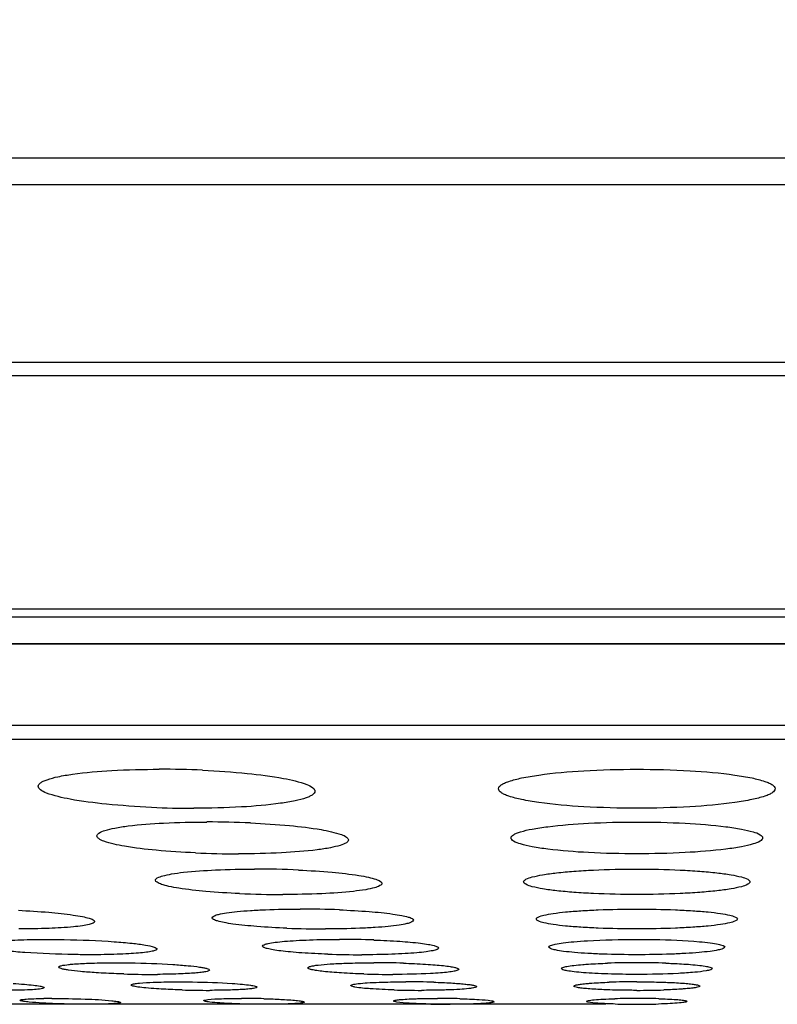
# Model space of a CAD drawing. Header units: millimetres. Extents: x 19266 to 21235, y -89 to 1237.
# Tile 20 of 74: x 19574 to 19589, y 664 to 683. Entities that reach past the tile are written whole.
import ezdxf

# ---------------------------------------------------------------- set-up
doc = ezdxf.new("R2010")
doc.units = ezdxf.units.MM
doc.header["$LTSCALE"] = 16.335
doc.header["$PDMODE"] = 3
doc.header["$PDSIZE"] = 0.3125
doc.layers.get('0').update_dxf_attribs({"linetype": 'CONTINUOUS'})
doc.layers.get('Defpoints').update_dxf_attribs({"linetype": 'CONTINUOUS'})
doc.layers.add('02___PRT_ALL_AXES', color=7, linetype='CONTINUOUS')
doc.layers.add('尺寸线', color=3, linetype='CONTINUOUS', lineweight=13)
doc.styles.get("Standard").update_dxf_attribs({"font": 'SimSun Regular.ttf', "width": 0.8})
doc.dimstyles.new('ISO-25', dxfattribs={"dimtxt": 15, "dimasz": 15, "dimexe": 1.25, "dimexo": 0.625, "dimtad": 1, "dimtoh": 1, "dimdsep": 46, "dimtxsty": 'Standard', "dimcen": 2.5, "dimadec": 0, "dimazin": 0, "dimtfac": 1, "dimtmove": 0, "dimatfit": 3, "dimldrblk": 'CLOSEDBLANK', "dimfxl": 1, "dimarcsym": 0})

# ---------------------------------------------------------------- blocks, each defined once
blk = doc.blocks.new('*D6')
at = {"layer": 'Defpoints', "color": 0, "transparency": 16777216}
for p in [(19358.908, 942.163), (19462.57, 942.163), (19586.548, 663.5)]:
    blk.add_point(p, dxfattribs=at)
at = {"layer": '尺寸线', "color": 0, "lineweight": -2, "transparency": 16777216}
for p, q in [((19461.945, 942.163), (19357.658, 942.163)), ((19358.908, 678.5), (19358.908, 927.163)), ((19585.923, 663.5), (19357.658, 663.5))]:
    blk.add_line(p, q, dxfattribs=at)
at = {"layer": '尺寸线', "color": 0, "transparency": 16777216}
for points in [[(19356.408, 927.163), (19361.408, 927.163), (19358.908, 942.163)], [(19356.408, 678.5), (19361.408, 678.5), (19358.908, 663.5)]]:
    blk.add_solid(points, dxfattribs=at)
at = {"layer": '尺寸线', "color": 0, "transparency": 16777216, "insert": (19349.033, 802.831), "char_height": 15, "attachment_point": 5, "rotation": 90}
blk.add_mtext('278.66mm [10.97in]', dxfattribs=at)
blk = doc.blocks.new('_ClosedBlank')
at = {"color": 0, "linetype": 'ByBlock', "lineweight": -2}
for p, q in [((-1, 0.1667), (0, 0)), ((-1, 0.1667), (-1, -0.1667)), ((0, 0), (-1, -0.1667))]:
    blk.add_line(p, q, dxfattribs=at)

msp = doc.modelspace()

# ---------------------------------------------------------------- linework, layer by layer
at = {"color": 7, "linetype": 'Continuous'}
for p, q in [((19470.512, 680.333), (19702.561, 680.333)), ((19471.096, 679.8), (19701.976, 679.8)), ((19476.181, 676.269), (19696.892, 676.269)), ((19477.168, 676.001), (19696.036, 676.001)), ((19681.057, 671.36), (19492.016, 671.36)), ((19680.666, 671.198), (19492.406, 671.198)), ((19495.297, 670.677), (19677.776, 670.677)), ((19677.601, 670.662), (19495.471, 670.662)), ((19666.768, 669.045), (19506.305, 669.045)), ((19666.213, 668.763), (19506.86, 668.763))]:
    msp.add_line(p, q, dxfattribs=at)
for centre, radius, start, end in [((19586.523, 646.449), 17.878, 89.9586, 91.8206), ((19586.538, 645.735), 18.592, 88.2323, 90.0063), ((19586.52, 647.474), 16.474, 89.944, 91.8593), ((19586.551, 680.335), 16.557, 269.9477, 271.8171), ((19586.523, 648.362), 15.255, 89.9516, 91.6053), ((19586.538, 647.548), 16.07, 88.4546, 90.0073), ((19586.534, 679.607), 16.106, 268.4821, 270.0069), ((19586.548, 678.826), 15.325, 269.9546, 271.5718)]:
    msp.add_arc(centre, radius, start, end, dxfattribs=at)
for points, knots in [([(19583.786, 667.786), (19583.786, 667.817), (19583.834, 667.863), (19583.909, 667.902), (19584.045, 667.955), (19584.273, 668.01), (19584.768, 668.092), (19585.533, 668.156), (19586.184, 668.174), (19586.536, 668.174)], [0, 0, 0, 0, 0.032453, 0.058869, 0.093224, 0.185705, 0.308153, 0.625551, 1, 1, 1, 1]), ([(19586.536, 668.174), (19586.889, 668.174), (19587.54, 668.156), (19588.305, 668.092), (19588.8, 668.01), (19589.027, 667.955), (19589.164, 667.902), (19589.239, 667.863), (19589.286, 667.817), (19589.286, 667.786)], [0, 0, 0, 0, 0.374455, 0.69186, 0.814312, 0.906787, 0.941136, 0.967547, 1, 1, 1, 1]), ([(19586.536, 667.399), (19586.184, 667.399), (19585.533, 667.417), (19584.768, 667.48), (19584.273, 667.563), (19584.045, 667.618), (19583.909, 667.67), (19583.834, 667.709), (19583.786, 667.756), (19583.786, 667.786)], [0, 0, 0, 0, 0.374437, 0.691824, 0.814269, 0.906762, 0.941108, 0.967531, 1, 1, 1, 1]), ([(19589.286, 667.786), (19589.286, 667.756), (19589.239, 667.709), (19589.163, 667.67), (19589.027, 667.618), (19588.799, 667.563), (19588.304, 667.48), (19587.54, 667.417), (19586.889, 667.399), (19586.536, 667.399)], [0, 0, 0, 0, 0.032471, 0.058898, 0.093252, 0.185754, 0.308196, 0.625579, 1, 1, 1, 1]), ([(19584.036, 666.809), (19584.036, 666.835), (19584.081, 666.873), (19584.148, 666.904), (19584.272, 666.947), (19584.479, 666.992), (19584.93, 667.059), (19585.624, 667.111), (19586.216, 667.125), (19586.536, 667.125)], [0, 0, 0, 0, 0.030375, 0.056336, 0.090404, 0.182799, 0.305523, 0.624117, 1, 1, 1, 1]), ([(19586.536, 667.125), (19586.856, 667.125), (19587.448, 667.112), (19588.144, 667.058), (19588.592, 666.993), (19588.824, 666.939), (19588.966, 666.894), (19589.036, 666.835), (19589.036, 666.809)], [0, 0, 0, 0, 0.375891, 0.694497, 0.817248, 0.90967, 0.969604, 1, 1, 1, 1]), ([(19586.536, 666.493), (19586.216, 666.493), (19585.625, 666.506), (19584.93, 666.56), (19584.481, 666.625), (19584.249, 666.679), (19584.107, 666.724), (19584.037, 666.783), (19584.036, 666.809)], [0, 0, 0, 0, 0.375761, 0.694286, 0.817056, 0.909513, 0.969533, 1, 1, 1, 1]), ([(19589.036, 666.809), (19589.036, 666.783), (19588.965, 666.724), (19588.823, 666.679), (19588.592, 666.625), (19588.143, 666.56), (19587.447, 666.506), (19586.856, 666.493), (19586.536, 666.493)], [0, 0, 0, 0, 0.03045, 0.090458, 0.182903, 0.305662, 0.624212, 1, 1, 1, 1]), ([(19584.286, 665.936), (19584.286, 665.958), (19584.354, 666.005), (19584.478, 666.04), (19584.687, 666.084), (19584.962, 666.119), (19585.299, 666.149), (19585.83, 666.18), (19586.248, 666.189), (19586.536, 666.189)], [0, 0, 0, 0, 0.028526, 0.08777, 0.180228, 0.303153, 0.452514, 0.622929, 1, 1, 1, 1]), ([(19586.536, 666.189), (19586.824, 666.189), (19587.242, 666.18), (19587.773, 666.149), (19588.11, 666.119), (19588.385, 666.084), (19588.595, 666.04), (19588.719, 666.005), (19588.786, 665.958), (19588.786, 665.936)], [0, 0, 0, 0, 0.377055, 0.547463, 0.696825, 0.819754, 0.912219, 0.97147, 1, 1, 1, 1]), ([(19586.536, 665.684), (19586.248, 665.684), (19585.83, 665.692), (19585.3, 665.723), (19584.962, 665.754), (19584.688, 665.789), (19584.478, 665.832), (19584.354, 665.867), (19584.286, 665.914), (19584.286, 665.936)], [0, 0, 0, 0, 0.377042, 0.547419, 0.696763, 0.819707, 0.91217, 0.97145, 1, 1, 1, 1]), ([(19588.786, 665.936), (19588.786, 665.914), (19588.719, 665.867), (19588.595, 665.832), (19588.385, 665.789), (19588.11, 665.754), (19587.773, 665.723), (19587.242, 665.692), (19586.824, 665.684), (19586.536, 665.684)], [0, 0, 0, 0, 0.028549, 0.087825, 0.180288, 0.303231, 0.452576, 0.622954, 1, 1, 1, 1]), ([(19584.536, 665.197), (19584.536, 665.215), (19584.599, 665.251), (19584.706, 665.278), (19584.894, 665.312), (19585.137, 665.339), (19585.437, 665.363), (19585.909, 665.387), (19586.281, 665.394), (19586.536, 665.394)], [0, 0, 0, 0, 0.026752, 0.085455, 0.177888, 0.301072, 0.450859, 0.621792, 1, 1, 1, 1]), ([(19586.536, 665.394), (19586.792, 665.394), (19587.163, 665.387), (19587.635, 665.363), (19587.935, 665.339), (19588.179, 665.312), (19588.366, 665.278), (19588.473, 665.251), (19588.536, 665.215), (19588.536, 665.197)], [0, 0, 0, 0, 0.37819, 0.549119, 0.698908, 0.822096, 0.914534, 0.973243, 1, 1, 1, 1]), ([(19586.536, 664.999), (19586.281, 664.999), (19585.909, 665.006), (19585.438, 665.03), (19585.138, 665.054), (19584.894, 665.081), (19584.706, 665.116), (19584.599, 665.143), (19584.536, 665.179), (19584.536, 665.197)], [0, 0, 0, 0, 0.378175, 0.549072, 0.698844, 0.822047, 0.914484, 0.973222, 1, 1, 1, 1]), ([(19588.536, 665.197), (19588.536, 665.179), (19588.473, 665.143), (19588.366, 665.116), (19588.178, 665.081), (19587.935, 665.054), (19587.635, 665.03), (19587.163, 665.006), (19586.792, 664.999), (19586.536, 664.999)], [0, 0, 0, 0, 0.026776, 0.085512, 0.177951, 0.301155, 0.450923, 0.621818, 1, 1, 1, 1]), ([(19584.786, 664.638), (19584.786, 664.653), (19584.842, 664.68), (19584.931, 664.701), (19585.093, 664.727), (19585.216, 664.739), (19585.287, 664.745)], [0, 0, 0, 0, 0.084826, 0.279375, 0.587857, 1, 1, 1, 1]), ([(19585.287, 664.745), (19585.375, 664.753), (19585.791, 664.782), (19586.208, 664.791), (19586.536, 664.791)], [0, 0, 0, 0, 0.213442, 1, 1, 1, 1]), ([(19586.536, 664.791), (19586.651, 664.791), (19587.067, 664.787), (19587.483, 664.772), (19587.783, 664.745)], [0, 0, 0, 0, 0.275815, 1, 1, 1, 1]), ([(19587.783, 664.745), (19587.855, 664.739), (19587.978, 664.727), (19588.14, 664.701), (19588.23, 664.68), (19588.286, 664.653), (19588.286, 664.638)], [0, 0, 0, 0, 0.412123, 0.720638, 0.915226, 1, 1, 1, 1]), ([(19586.536, 664.486), (19586.313, 664.486), (19585.988, 664.491), (19585.575, 664.51), (19585.313, 664.528), (19585.1, 664.549), (19584.935, 664.576), (19584.844, 664.597), (19584.786, 664.624), (19584.786, 664.638)], [0, 0, 0, 0, 0.379068, 0.550377, 0.70049, 0.823903, 0.916329, 0.974656, 1, 1, 1, 1]), ([(19588.286, 664.638), (19588.286, 664.624), (19588.229, 664.597), (19588.138, 664.576), (19587.972, 664.549), (19587.76, 664.528), (19587.497, 664.51), (19587.085, 664.491), (19586.76, 664.486), (19586.536, 664.486)], [0, 0, 0, 0, 0.025341, 0.083664, 0.176095, 0.299508, 0.44961, 0.620914, 1, 1, 1, 1]), ([(19585.036, 664.211), (19585.036, 664.223), (19585.086, 664.242), (19585.16, 664.258), (19585.3, 664.278), (19585.404, 664.287), (19585.465, 664.292)], [0, 0, 0, 0, 0.081249, 0.27558, 0.585427, 1, 1, 1, 1]), ([(19585.465, 664.292), (19585.501, 664.295), (19585.665, 664.306), (19585.828, 664.313), (19585.955, 664.318)], [0, 0, 0, 0, 0.223371, 1, 1, 1, 1]), ([(19587.112, 664.318), (19587.157, 664.316), (19587.322, 664.31), (19587.486, 664.301), (19587.605, 664.292)], [0, 0, 0, 0, 0.274196, 1, 1, 1, 1]), ([(19587.605, 664.292), (19587.666, 664.287), (19587.771, 664.278), (19587.912, 664.259), (19587.986, 664.242), (19588.036, 664.223), (19588.036, 664.211)], [0, 0, 0, 0, 0.414543, 0.724415, 0.918792, 1, 1, 1, 1]), ([(19586.536, 664.095), (19586.345, 664.095), (19586.066, 664.099), (19585.713, 664.114), (19585.488, 664.127), (19585.306, 664.144), (19585.163, 664.163), (19585.088, 664.18), (19585.036, 664.199), (19585.036, 664.211)], [0, 0, 0, 0, 0.379782, 0.55142, 0.701808, 0.825389, 0.917811, 0.97582, 1, 1, 1, 1]), ([(19587.914, 664.165), (19587.839, 664.152), (19587.655, 664.132), (19587.195, 664.102), (19586.812, 664.095), (19586.536, 664.095)], [0, 0, 0, 0, 0.166345, 0.401926, 1, 1, 1, 1]), ([(19588.036, 664.211), (19588.036, 664.198), (19587.98, 664.179), (19587.945, 664.171), (19587.914, 664.165)], [0, 0, 0, 0, 0.292059, 1, 1, 1, 1]), ([(19585.286, 663.863), (19585.286, 663.87), (19585.316, 663.882), (19585.362, 663.892), (19585.448, 663.905), (19585.513, 663.912), (19585.55, 663.915)], [0, 0, 0, 0, 0.080394, 0.273553, 0.582569, 1, 1, 1, 1]), ([(19585.55, 663.915), (19585.581, 663.918), (19585.726, 663.929), (19585.872, 663.935), (19585.986, 663.939)], [0, 0, 0, 0, 0.213868, 1, 1, 1, 1]), ([(19586.536, 663.947), (19586.583, 663.947), (19586.764, 663.947), (19586.946, 663.943), (19587.081, 663.939)], [0, 0, 0, 0, 0.256762, 1, 1, 1, 1]), ([(19587.081, 663.939), (19587.122, 663.938), (19587.269, 663.932), (19587.416, 663.924), (19587.52, 663.915)], [0, 0, 0, 0, 0.283066, 1, 1, 1, 1]), ([(19587.52, 663.915), (19587.558, 663.912), (19587.623, 663.905), (19587.71, 663.893), (19587.756, 663.883), (19587.786, 663.87), (19587.786, 663.863)], [0, 0, 0, 0, 0.417281, 0.726256, 0.919475, 1, 1, 1, 1]), ([(19585.566, 663.809), (19585.526, 663.813), (19585.458, 663.819), (19585.367, 663.832), (19585.319, 663.843), (19585.287, 663.855), (19585.286, 663.863)], [0, 0, 0, 0, 0.416895, 0.726141, 0.919605, 1, 1, 1, 1]), ([(19586.001, 663.786), (19585.96, 663.787), (19585.815, 663.793), (19585.67, 663.801), (19585.566, 663.809)], [0, 0, 0, 0, 0.281529, 1, 1, 1, 1]), ([(19586.536, 663.778), (19586.491, 663.778), (19586.312, 663.779), (19586.134, 663.782), (19586.001, 663.786)], [0, 0, 0, 0, 0.256514, 1, 1, 1, 1]), ([(19587.506, 663.809), (19587.475, 663.807), (19587.332, 663.796), (19587.189, 663.79), (19587.076, 663.786)], [0, 0, 0, 0, 0.215857, 1, 1, 1, 1]), ([(19587.786, 663.863), (19587.786, 663.855), (19587.754, 663.842), (19587.706, 663.832), (19587.614, 663.819), (19587.546, 663.813), (19587.506, 663.809)], [0, 0, 0, 0, 0.080152, 0.273612, 0.582986, 1, 1, 1, 1]), ([(19585.536, 663.559), (19585.536, 663.563), (19585.553, 663.57), (19585.579, 663.576), (19585.629, 663.584), (19585.724, 663.594), (19585.883, 663.604), (19586.019, 663.609), (19586.096, 663.612)], [0, 0, 0, 0, 0.022172, 0.075086, 0.160325, 0.276304, 0.592214, 1, 1, 1, 1]), ([(19585.565, 663.545), (19585.558, 663.547), (19585.548, 663.549), (19585.536, 663.556), (19585.536, 663.559)], [0, 0, 0, 0, 0.691003, 1, 1, 1, 1]), ([(19586.108, 663.506), (19585.992, 663.509), (19585.811, 663.519), (19585.629, 663.53), (19585.565, 663.545)], [0, 0, 0, 0, 0.637497, 1, 1, 1, 1]), ([(19587.536, 663.559), (19587.536, 663.555), (19587.519, 663.547), (19587.492, 663.541), (19587.442, 663.534), (19587.345, 663.524), (19587.184, 663.513), (19587.047, 663.508), (19586.969, 663.506)], [0, 0, 0, 0, 0.022301, 0.075352, 0.160796, 0.276977, 0.592894, 1, 1, 1, 1]), ([(19586.972, 663.612), (19587.088, 663.608), (19587.245, 663.603), (19587.425, 663.586), (19587.489, 663.578), (19587.513, 663.571)], [0, 0, 0, 0, 0.644623, 0.863978, 1, 1, 1, 1]), ([(19587.513, 663.571), (19587.517, 663.571), (19587.524, 663.568), (19587.536, 663.564), (19587.536, 663.559)], [0, 0, 0, 0, 0.397118, 1, 1, 1, 1])]:
    msp.add_open_spline(points, degree=3, knots=knots, dxfattribs=at)
at = {"layer": '02___PRT_ALL_AXES', "color": 7, "linetype": 'Continuous'}
for centre, radius, start, end in [((19577.044, 648.74), 19.434, 87.465, 90.0041), ((19577.73, 686.872), 19.473, 267.5126, 270.0035), ((19577.989, 647.439), 19.687, 87.4723, 90.0013), ((19578.615, 686.22), 19.728, 267.5225, 270.0005), ((19578.938, 646.378), 19.811, 87.4687, 90.008), ((19579.497, 685.541), 19.857, 267.521, 270.0067), ((19579.846, 645.365), 20.029, 87.772, 90.0073), ((19580.343, 685.073), 20.074, 267.8184, 270.0061), ((19580.629, 644.931), 19.86, 88.0349, 90.0066), ((19581.064, 684.387), 19.901, 268.0757, 270.0056), ((19581.312, 645.088), 19.239, 88.2623, 90.006), ((19576.917, 683.856), 19.761, 268.3182, 269.985), ((19576.912, 681.585), 17.49, 269.999, 270.3175), ((19581.684, 683.37), 19.275, 268.2972, 270.005), ((19581.947, 645.97), 17.978, 88.2415, 90.0135), ((19578.049, 682.564), 18.786, 268.3108, 269.9837), ((19582.252, 681.799), 18.021, 268.2753, 270.0121), ((19574.901, 650.694), 12.924, 89.9871, 90.6888), ((19578.673, 646.22), 17.397, 88.5147, 89.9856), ((19582.579, 646.971), 16.647, 88.4815, 90.0117), ((19582.823, 680.184), 16.683, 268.5086, 270.0106)]:
    msp.add_arc(centre, radius, start, end, dxfattribs=at)
for points, knots in [([(19574.637, 667.835), (19574.637, 667.862), (19574.676, 667.904), (19574.741, 667.939), (19574.856, 667.986), (19575.051, 668.034), (19575.479, 668.105), (19576.151, 668.16), (19576.727, 668.174), (19577.042, 668.174)], [0, 0, 0, 0, 0.032754, 0.058663, 0.092141, 0.182263, 0.302163, 0.61736, 1, 1, 1, 1]), ([(19577.903, 668.155), (19578.2, 668.142), (19578.738, 668.105), (19579.429, 668.018), (19579.873, 667.917), (19580.083, 667.826), (19580.137, 667.764), (19580.137, 667.738)], [0, 0, 0, 0, 0.384845, 0.698442, 0.906839, 0.966321, 1, 1, 1, 1]), ([(19576.885, 667.417), (19576.587, 667.43), (19576.046, 667.467), (19575.35, 667.554), (19574.903, 667.655), (19574.692, 667.746), (19574.637, 667.809), (19574.637, 667.835)], [0, 0, 0, 0, 0.384416, 0.698052, 0.906694, 0.966303, 1, 1, 1, 1]), ([(19580.137, 667.738), (19580.137, 667.711), (19580.098, 667.668), (19580.033, 667.633), (19579.917, 667.587), (19579.722, 667.539), (19579.295, 667.468), (19578.622, 667.413), (19578.047, 667.399), (19577.732, 667.399)], [0, 0, 0, 0, 0.032816, 0.058756, 0.092276, 0.182444, 0.302366, 0.617496, 1, 1, 1, 1]), ([(19575.802, 666.849), (19575.802, 666.872), (19575.86, 666.925), (19575.982, 666.965), (19576.18, 667.013), (19576.568, 667.069), (19577.18, 667.114), (19577.702, 667.125), (19577.989, 667.125)], [0, 0, 0, 0, 0.030687, 0.089141, 0.179276, 0.299429, 0.615901, 1, 1, 1, 1]), ([(19578.857, 667.106), (19579.116, 667.095), (19579.586, 667.064), (19580.187, 666.994), (19580.573, 666.912), (19580.753, 666.841), (19580.802, 666.79), (19580.802, 666.769)], [0, 0, 0, 0, 0.388379, 0.702578, 0.909963, 0.968278, 1, 1, 1, 1]), ([(19577.762, 666.511), (19577.501, 666.523), (19577.028, 666.553), (19576.423, 666.623), (19576.033, 666.705), (19575.852, 666.777), (19575.802, 666.827), (19575.802, 666.849)], [0, 0, 0, 0, 0.387965, 0.702251, 0.909882, 0.968274, 1, 1, 1, 1]), ([(19580.802, 666.769), (19580.802, 666.746), (19580.743, 666.693), (19580.621, 666.653), (19580.423, 666.605), (19580.036, 666.55), (19579.424, 666.504), (19578.902, 666.493), (19578.615, 666.493)], [0, 0, 0, 0, 0.03071, 0.089223, 0.179365, 0.29954, 0.615961, 1, 1, 1, 1]), ([(19576.967, 665.968), (19576.967, 665.987), (19577.022, 666.03), (19577.13, 666.06), (19577.308, 666.099), (19577.657, 666.143), (19578.207, 666.18), (19578.677, 666.189), (19578.935, 666.189)], [0, 0, 0, 0, 0.028565, 0.086367, 0.176388, 0.296777, 0.614525, 1, 1, 1, 1]), ([(19579.813, 666.17), (19580.034, 666.16), (19580.434, 666.135), (19580.899, 666.083), (19581.188, 666.032), (19581.334, 665.992), (19581.424, 665.961), (19581.467, 665.921), (19581.467, 665.904)], [0, 0, 0, 0, 0.392322, 0.706832, 0.824986, 0.913073, 0.970279, 1, 1, 1, 1]), ([(19578.638, 665.702), (19578.414, 665.712), (19578.011, 665.737), (19577.542, 665.788), (19577.249, 665.839), (19577.101, 665.879), (19577.011, 665.911), (19576.967, 665.951), (19576.967, 665.968)], [0, 0, 0, 0, 0.391758, 0.706343, 0.824616, 0.912893, 0.970262, 1, 1, 1, 1]), ([(19581.467, 665.904), (19581.467, 665.885), (19581.411, 665.843), (19581.304, 665.812), (19581.125, 665.773), (19580.776, 665.729), (19580.226, 665.692), (19579.756, 665.684), (19579.499, 665.684)], [0, 0, 0, 0, 0.028665, 0.086528, 0.176627, 0.29703, 0.614667, 1, 1, 1, 1]), ([(19574.241, 665.37), (19574.443, 665.36), (19574.807, 665.337), (19575.232, 665.292), (19575.497, 665.25), (19575.632, 665.217), (19575.711, 665.193), (19575.754, 665.162), (19575.754, 665.147)], [0, 0, 0, 0, 0.392755, 0.709107, 0.827834, 0.916256, 0.972796, 1, 1, 1, 1]), ([(19578.094, 665.221), (19578.094, 665.237), (19578.146, 665.27), (19578.239, 665.294), (19578.398, 665.324), (19578.608, 665.347), (19578.868, 665.368), (19579.284, 665.389), (19579.615, 665.394), (19579.844, 665.394)], [0, 0, 0, 0, 0.026667, 0.083882, 0.17386, 0.294509, 0.442474, 0.613287, 1, 1, 1, 1]), ([(19580.625, 665.379), (19580.822, 665.371), (19581.176, 665.352), (19581.589, 665.311), (19581.846, 665.272), (19581.976, 665.241), (19582.054, 665.217), (19582.094, 665.186), (19582.094, 665.172)], [0, 0, 0, 0, 0.394057, 0.709754, 0.828127, 0.916037, 0.972431, 1, 1, 1, 1]), ([(19575.754, 665.147), (19575.753, 665.134), (19575.711, 665.104), (19575.632, 665.084), (19575.498, 665.058), (19575.235, 665.029), (19574.813, 665.005), (19574.451, 664.999), (19574.251, 664.999)], [0, 0, 0, 0, 0.026797, 0.08284, 0.170714, 0.289168, 0.605995, 1, 1, 1, 1]), ([(19579.579, 665.014), (19579.38, 665.022), (19579.023, 665.041), (19578.605, 665.081), (19578.346, 665.121), (19578.214, 665.152), (19578.135, 665.176), (19578.094, 665.207), (19578.094, 665.221)], [0, 0, 0, 0, 0.393464, 0.709229, 0.827724, 0.915829, 0.972397, 1, 1, 1, 1]), ([(19582.094, 665.172), (19582.094, 665.156), (19582.042, 665.123), (19581.949, 665.099), (19581.79, 665.069), (19581.58, 665.046), (19581.32, 665.025), (19580.904, 665.005), (19580.574, 664.999), (19580.345, 664.999)], [0, 0, 0, 0, 0.026778, 0.084053, 0.174111, 0.294773, 0.442707, 0.613434, 1, 1, 1, 1]), ([(19573.496, 664.676), (19573.496, 664.688), (19573.535, 664.71), (19573.602, 664.725), (19573.719, 664.746), (19573.874, 664.761), (19574.068, 664.774), (19574.384, 664.788), (19574.635, 664.791), (19574.811, 664.791)], [0, 0, 0, 0, 0.02509, 0.080558, 0.168309, 0.286969, 0.433635, 0.604778, 1, 1, 1, 1]), ([(19574.811, 664.791), (19574.925, 664.791), (19575.371, 664.787), (19575.817, 664.769), (19576.148, 664.745)], [0, 0, 0, 0, 0.255469, 1, 1, 1, 1]), ([(19576.148, 664.745), (19576.266, 664.737), (19576.474, 664.719), (19576.736, 664.687), (19576.901, 664.653), (19576.974, 664.627), (19576.996, 664.609), (19576.996, 664.601)], [0, 0, 0, 0, 0.406541, 0.718968, 0.918164, 0.972424, 1, 1, 1, 1]), ([(19579.096, 664.658), (19579.096, 664.671), (19579.144, 664.696), (19579.222, 664.714), (19579.363, 664.737), (19579.546, 664.755), (19579.773, 664.771), (19580.138, 664.787), (19580.427, 664.791), (19580.627, 664.791)], [0, 0, 0, 0, 0.025125, 0.081896, 0.171856, 0.292717, 0.441035, 0.61229, 1, 1, 1, 1]), ([(19581.31, 664.779), (19581.482, 664.773), (19581.792, 664.758), (19582.154, 664.727), (19582.378, 664.697), (19582.493, 664.672), (19582.559, 664.654), (19582.596, 664.631), (19582.596, 664.619)], [0, 0, 0, 0, 0.395405, 0.712064, 0.830631, 0.918426, 0.974202, 1, 1, 1, 1]), ([(19574.369, 664.53), (19574.248, 664.538), (19574.035, 664.556), (19573.787, 664.587), (19573.638, 664.614), (19573.563, 664.634), (19573.518, 664.649), (19573.496, 664.668), (19573.496, 664.676)], [0, 0, 0, 0, 0.405689, 0.718243, 0.833101, 0.918076, 0.972477, 1, 1, 1, 1]), ([(19575.681, 664.486), (19575.569, 664.486), (19575.132, 664.49), (19574.694, 664.507), (19574.369, 664.53)], [0, 0, 0, 0, 0.254835, 1, 1, 1, 1]), ([(19576.996, 664.601), (19576.996, 664.589), (19576.957, 664.567), (19576.89, 664.552), (19576.772, 664.531), (19576.617, 664.516), (19576.423, 664.503), (19576.108, 664.489), (19575.856, 664.486), (19575.681, 664.486)], [0, 0, 0, 0, 0.025169, 0.080732, 0.168571, 0.287234, 0.433871, 0.60492, 1, 1, 1, 1]), ([(19580.395, 664.497), (19580.222, 664.503), (19579.973, 664.515), (19579.661, 664.539), (19579.47, 664.559), (19579.317, 664.58), (19579.201, 664.604), (19579.134, 664.622), (19579.096, 664.646), (19579.096, 664.658)], [0, 0, 0, 0, 0.394789, 0.565131, 0.711529, 0.830212, 0.918202, 0.974155, 1, 1, 1, 1]), ([(19582.596, 664.619), (19582.596, 664.606), (19582.548, 664.581), (19582.47, 664.563), (19582.329, 664.54), (19582.146, 664.522), (19581.919, 664.506), (19581.554, 664.49), (19581.266, 664.486), (19581.066, 664.486)], [0, 0, 0, 0, 0.025241, 0.082071, 0.17211, 0.292984, 0.441268, 0.612435, 1, 1, 1, 1]), ([(19575.039, 664.24), (19575.039, 664.246), (19575.059, 664.26), (19575.123, 664.277), (19575.19, 664.286), (19575.24, 664.292)], [0, 0, 0, 0, 0.090676, 0.282977, 1, 1, 1, 1]), ([(19575.24, 664.292), (19575.267, 664.295), (19575.397, 664.307), (19575.528, 664.314), (19575.632, 664.318)], [0, 0, 0, 0, 0.206621, 1, 1, 1, 1]), ([(19575.632, 664.318), (19575.674, 664.319), (19575.851, 664.325), (19576.029, 664.327), (19576.166, 664.327)], [0, 0, 0, 0, 0.231356, 1, 1, 1, 1]), ([(19576.166, 664.327), (19576.264, 664.327), (19576.646, 664.323), (19577.028, 664.31), (19577.313, 664.292)], [0, 0, 0, 0, 0.255469, 1, 1, 1, 1]), ([(19577.313, 664.292), (19577.413, 664.286), (19577.591, 664.272), (19577.797, 664.249), (19577.921, 664.229), (19577.983, 664.214), (19578.02, 664.203), (19578.039, 664.189), (19578.039, 664.182)], [0, 0, 0, 0, 0.408129, 0.721509, 0.83622, 0.920761, 0.974284, 1, 1, 1, 1]), ([(19579.998, 664.225), (19579.998, 664.232), (19580.018, 664.246), (19580.056, 664.257), (19580.12, 664.271), (19580.248, 664.288), (19580.461, 664.306), (19580.644, 664.314), (19580.748, 664.318)], [0, 0, 0, 0, 0.025613, 0.078966, 0.163499, 0.278319, 0.591775, 1, 1, 1, 1]), ([(19580.748, 664.318), (19580.793, 664.319), (19580.98, 664.325), (19581.167, 664.327), (19581.31, 664.327)], [0, 0, 0, 0, 0.236803, 1, 1, 1, 1]), ([(19581.895, 664.318), (19582.043, 664.313), (19582.254, 664.304), (19582.519, 664.286), (19582.681, 664.271), (19582.811, 664.255), (19582.91, 664.237), (19582.964, 664.223), (19582.998, 664.206), (19582.998, 664.196)], [0, 0, 0, 0, 0.39647, 0.567287, 0.713917, 0.832642, 0.920358, 0.97566, 1, 1, 1, 1]), ([(19575.786, 664.129), (19575.683, 664.135), (19575.5, 664.148), (19575.289, 664.172), (19575.161, 664.192), (19575.096, 664.207), (19575.059, 664.219), (19575.039, 664.233), (19575.039, 664.24)], [0, 0, 0, 0, 0.407329, 0.720852, 0.835839, 0.920612, 0.974294, 1, 1, 1, 1]), ([(19576.337, 664.104), (19576.289, 664.105), (19576.105, 664.111), (19575.922, 664.12), (19575.786, 664.129)], [0, 0, 0, 0, 0.261569, 1, 1, 1, 1]), ([(19578.039, 664.182), (19578.039, 664.174), (19578.008, 664.158), (19577.957, 664.147), (19577.865, 664.132), (19577.746, 664.121), (19577.595, 664.111), (19577.346, 664.1), (19577.148, 664.096), (19577.009, 664.096)], [0, 0, 0, 0, 0.024028, 0.078635, 0.165445, 0.283088, 0.429068, 0.600082, 1, 1, 1, 1]), ([(19581.111, 664.104), (19580.963, 664.108), (19580.75, 664.117), (19580.482, 664.136), (19580.318, 664.151), (19580.188, 664.167), (19580.087, 664.185), (19580.032, 664.199), (19579.998, 664.216), (19579.998, 664.225)], [0, 0, 0, 0, 0.395876, 0.566659, 0.713379, 0.832221, 0.920128, 0.975604, 1, 1, 1, 1]), ([(19582.633, 664.125), (19582.567, 664.12), (19582.252, 664.101), (19581.936, 664.095), (19581.686, 664.095)], [0, 0, 0, 0, 0.208742, 1, 1, 1, 1]), ([(19582.998, 664.196), (19582.998, 664.186), (19582.956, 664.168), (19582.892, 664.154), (19582.774, 664.137), (19582.685, 664.129), (19582.633, 664.125)], [0, 0, 0, 0, 0.082559, 0.276181, 0.584813, 1, 1, 1, 1]), ([(19574.136, 663.915), (19574.211, 663.91), (19574.347, 663.901), (19574.526, 663.884), (19574.653, 663.866), (19574.72, 663.853), (19574.742, 663.843)], [0, 0, 0, 0, 0.368666, 0.66741, 0.880804, 1, 1, 1, 1]), ([(19576.483, 663.884), (19576.483, 663.894), (19576.532, 663.905), (19576.561, 663.911), (19576.587, 663.915)], [0, 0, 0, 0, 0.282263, 1, 1, 1, 1]), ([(19576.587, 663.915), (19576.608, 663.918), (19576.719, 663.93), (19576.83, 663.935), (19576.92, 663.939)], [0, 0, 0, 0, 0.191342, 1, 1, 1, 1]), ([(19576.92, 663.939), (19576.958, 663.94), (19577.125, 663.946), (19577.293, 663.947), (19577.422, 663.947)], [0, 0, 0, 0, 0.226939, 1, 1, 1, 1]), ([(19577.422, 663.947), (19577.515, 663.947), (19577.873, 663.944), (19578.23, 663.933), (19578.494, 663.915)], [0, 0, 0, 0, 0.260368, 1, 1, 1, 1]), ([(19578.494, 663.915), (19578.563, 663.91), (19578.683, 663.901), (19578.834, 663.885), (19578.929, 663.868), (19578.97, 663.855), (19578.983, 663.846), (19578.983, 663.842)], [0, 0, 0, 0, 0.412741, 0.725513, 0.921973, 0.974789, 1, 1, 1, 1]), ([(19580.85, 663.873), (19580.849, 663.878), (19580.865, 663.888), (19580.892, 663.895), (19580.94, 663.905), (19581.036, 663.917), (19581.196, 663.93), (19581.334, 663.936), (19581.413, 663.939)], [0, 0, 0, 0, 0.024449, 0.077323, 0.161064, 0.275065, 0.588454, 1, 1, 1, 1]), ([(19581.413, 663.939), (19581.454, 663.94), (19581.631, 663.946), (19581.807, 663.947), (19581.943, 663.947)], [0, 0, 0, 0, 0.233338, 1, 1, 1, 1]), ([(19582.499, 663.939), (19582.614, 663.935), (19582.777, 663.929), (19582.983, 663.915), (19583.107, 663.904), (19583.206, 663.893), (19583.282, 663.881), (19583.323, 663.871), (19583.349, 663.859), (19583.349, 663.852)], [0, 0, 0, 0, 0.400424, 0.571483, 0.717521, 0.835449, 0.922463, 0.976716, 1, 1, 1, 1]), ([(19574.697, 663.809), (19574.605, 663.793), (19574.36, 663.783), (19574.116, 663.778), (19573.965, 663.778)], [0, 0, 0, 0, 0.379418, 1, 1, 1, 1]), ([(19574.755, 663.832), (19574.754, 663.825), (19574.729, 663.815), (19574.711, 663.812), (19574.697, 663.809)], [0, 0, 0, 0, 0.295884, 1, 1, 1, 1]), ([(19574.742, 663.843), (19574.744, 663.842), (19574.749, 663.84), (19574.755, 663.835), (19574.755, 663.832)], [0, 0, 0, 0, 0.35956, 1, 1, 1, 1]), ([(19576.989, 663.809), (19576.918, 663.814), (19576.793, 663.824), (19576.637, 663.84), (19576.539, 663.857), (19576.496, 663.87), (19576.483, 663.879), (19576.483, 663.884)], [0, 0, 0, 0, 0.412176, 0.725144, 0.922067, 0.974992, 1, 1, 1, 1]), ([(19577.495, 663.786), (19577.45, 663.787), (19577.281, 663.793), (19577.112, 663.801), (19576.989, 663.809)], [0, 0, 0, 0, 0.267102, 1, 1, 1, 1]), ([(19578.983, 663.842), (19578.983, 663.834), (19578.952, 663.823), (19578.907, 663.814), (19578.822, 663.803), (19578.712, 663.795), (19578.574, 663.787), (19578.348, 663.78), (19578.169, 663.778), (19578.044, 663.778)], [0, 0, 0, 0, 0.022809, 0.077506, 0.165189, 0.284173, 0.431397, 0.60346, 1, 1, 1, 1]), ([(19580.932, 663.843), (19580.911, 663.846), (19580.888, 663.852), (19580.85, 663.865), (19580.85, 663.873)], [0, 0, 0, 0, 0.70945, 1, 1, 1, 1]), ([(19581.71, 663.786), (19581.552, 663.791), (19581.293, 663.804), (19581.033, 663.824), (19580.932, 663.843)], [0, 0, 0, 0, 0.606566, 1, 1, 1, 1]), ([(19582.777, 663.786), (19582.736, 663.785), (19582.563, 663.78), (19582.389, 663.778), (19582.256, 663.778)], [0, 0, 0, 0, 0.23391, 1, 1, 1, 1]), ([(19583.349, 663.852), (19583.349, 663.847), (19583.334, 663.837), (19583.306, 663.83), (19583.257, 663.82), (19583.159, 663.808), (19582.996, 663.795), (19582.856, 663.789), (19582.777, 663.786)], [0, 0, 0, 0, 0.024416, 0.07741, 0.161371, 0.275561, 0.588991, 1, 1, 1, 1]), ([(19574.272, 663.58), (19574.272, 663.584), (19574.286, 663.59), (19574.308, 663.594), (19574.349, 663.6), (19574.429, 663.607), (19574.564, 663.613), (19574.68, 663.616), (19574.745, 663.617)], [0, 0, 0, 0, 0.02191, 0.07355, 0.157105, 0.271657, 0.586721, 1, 1, 1, 1]), ([(19574.286, 663.571), (19574.284, 663.572), (19574.279, 663.574), (19574.272, 663.577), (19574.272, 663.58)], [0, 0, 0, 0, 0.38444, 1, 1, 1, 1]), ([(19574.456, 663.545), (19574.42, 663.549), (19574.363, 663.555), (19574.305, 663.564), (19574.286, 663.571)], [0, 0, 0, 0, 0.632801, 1, 1, 1, 1]), ([(19575.64, 663.5), (19575.422, 663.5), (19575.027, 663.509), (19574.632, 663.528), (19574.456, 663.545)], [0, 0, 0, 0, 0.551295, 1, 1, 1, 1]), ([(19574.904, 663.617), (19575.125, 663.617), (19575.525, 663.609), (19575.924, 663.59), (19576.102, 663.571)], [0, 0, 0, 0, 0.554641, 1, 1, 1, 1]), ([(19576.272, 663.537), (19576.271, 663.531), (19576.238, 663.525), (19576.196, 663.517), (19576.108, 663.511), (19576.044, 663.508), (19576.006, 663.506)], [0, 0, 0, 0, 0.073998, 0.267205, 0.579107, 1, 1, 1, 1]), ([(19576.102, 663.571), (19576.136, 663.568), (19576.19, 663.561), (19576.244, 663.553), (19576.262, 663.545)], [0, 0, 0, 0, 0.64257, 1, 1, 1, 1]), ([(19576.262, 663.545), (19576.264, 663.544), (19576.268, 663.543), (19576.272, 663.539), (19576.272, 663.537)], [0, 0, 0, 0, 0.647881, 1, 1, 1, 1]), ([(19577.926, 663.573), (19577.927, 663.581), (19577.967, 663.588), (19577.989, 663.593), (19578.01, 663.595)], [0, 0, 0, 0, 0.275845, 1, 1, 1, 1]), ([(19578.044, 663.545), (19578.027, 663.547), (19577.998, 663.551), (19577.96, 663.558), (19577.939, 663.563), (19577.926, 663.57), (19577.926, 663.573)], [0, 0, 0, 0, 0.41815, 0.724275, 0.91617, 1, 1, 1, 1]), ([(19578.01, 663.595), (19578.099, 663.605), (19578.322, 663.614), (19578.544, 663.617), (19578.678, 663.617)], [0, 0, 0, 0, 0.401926, 1, 1, 1, 1]), ([(19578.331, 663.522), (19578.302, 663.524), (19578.207, 663.53), (19578.111, 663.537), (19578.044, 663.545)], [0, 0, 0, 0, 0.296027, 1, 1, 1, 1]), ([(19579.175, 663.5), (19579.102, 663.5), (19578.82, 663.502), (19578.539, 663.51), (19578.331, 663.522)], [0, 0, 0, 0, 0.259568, 1, 1, 1, 1]), ([(19579.124, 663.612), (19579.161, 663.611), (19579.298, 663.607), (19579.435, 663.601), (19579.535, 663.595)], [0, 0, 0, 0, 0.268078, 1, 1, 1, 1]), ([(19579.926, 663.544), (19579.926, 663.539), (19579.901, 663.532), (19579.866, 663.525), (19579.798, 663.518), (19579.71, 663.512), (19579.599, 663.507), (19579.419, 663.502), (19579.275, 663.5), (19579.175, 663.5)], [0, 0, 0, 0, 0.021757, 0.076189, 0.163871, 0.282996, 0.430451, 0.602801, 1, 1, 1, 1]), ([(19579.535, 663.595), (19579.59, 663.592), (19579.687, 663.585), (19579.807, 663.574), (19579.883, 663.562), (19579.915, 663.554), (19579.926, 663.547), (19579.926, 663.544)], [0, 0, 0, 0, 0.414288, 0.72799, 0.92443, 0.976588, 1, 1, 1, 1]), ([(19581.701, 663.566), (19581.701, 663.57), (19581.714, 663.576), (19581.735, 663.581), (19581.774, 663.588), (19581.851, 663.596), (19581.979, 663.605), (19582.089, 663.61), (19582.152, 663.612)], [0, 0, 0, 0, 0.022797, 0.075146, 0.158796, 0.272962, 0.587188, 1, 1, 1, 1]), ([(19581.767, 663.545), (19581.75, 663.548), (19581.732, 663.552), (19581.701, 663.56), (19581.701, 663.566)], [0, 0, 0, 0, 0.717378, 1, 1, 1, 1]), ([(19582.389, 663.506), (19582.263, 663.509), (19582.055, 663.518), (19581.848, 663.532), (19581.767, 663.545)], [0, 0, 0, 0, 0.607033, 1, 1, 1, 1]), ([(19582.152, 663.612), (19582.185, 663.613), (19582.326, 663.616), (19582.467, 663.617), (19582.576, 663.617)], [0, 0, 0, 0, 0.233347, 1, 1, 1, 1]), ([(19583.02, 663.612), (19583.148, 663.608), (19583.356, 663.599), (19583.564, 663.585), (19583.644, 663.571)], [0, 0, 0, 0, 0.61264, 1, 1, 1, 1]), ([(19583.701, 663.552), (19583.701, 663.548), (19583.688, 663.541), (19583.666, 663.536), (19583.627, 663.53), (19583.549, 663.521), (19583.419, 663.512), (19583.307, 663.508), (19583.243, 663.506)], [0, 0, 0, 0, 0.022788, 0.075259, 0.159117, 0.273457, 0.587708, 1, 1, 1, 1]), ([(19583.644, 663.571), (19583.658, 663.569), (19583.674, 663.565), (19583.701, 663.557), (19583.701, 663.552)], [0, 0, 0, 0, 0.714769, 1, 1, 1, 1]), ([(19576.006, 663.506), (19575.979, 663.505), (19575.857, 663.501), (19575.735, 663.5), (19575.64, 663.5)], [0, 0, 0, 0, 0.220504, 1, 1, 1, 1]), ([(19583.243, 663.506), (19583.211, 663.505), (19583.072, 663.502), (19582.933, 663.5), (19582.826, 663.5)], [0, 0, 0, 0, 0.233877, 1, 1, 1, 1])]:
    msp.add_open_spline(points, degree=3, knots=knots, dxfattribs=at)

# ---------------------------------------------------------------- dimensions: what is measured, and where the dimension line sits
at = {"layer": '尺寸线'}
dim = msp.add_linear_dim(base=(19358.908, 942.163), p1=(19586.548, 663.5), p2=(19462.57, 942.163), angle=90, dimstyle='ISO-25', override={"dimpost": 'mm'}, dxfattribs=at)
dim.commit()
dim.dimension.update_dxf_attribs({"geometry": '*D6', "text_midpoint": (19349.033, 802.831)})

doc.saveas('drawing.dxf')
